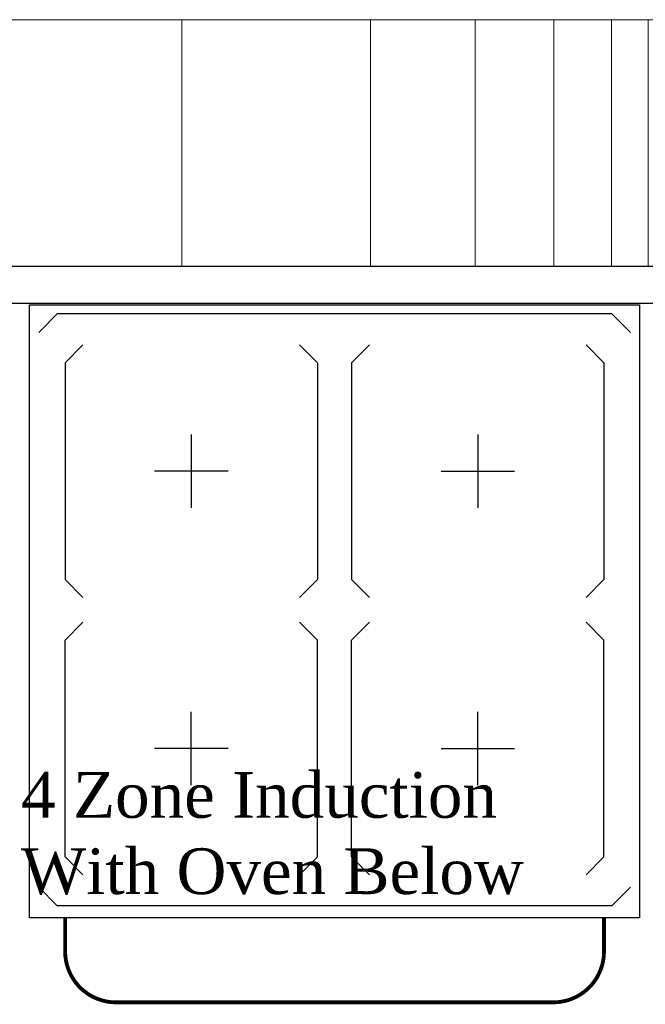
# Model space of a CAD drawing. Header units: inches. Extents: x -1008743 to -388065, y -1380311 to -642022.
# Tile 20 of 85: x -515346 to -514095, y -683037 to -681069. Entities that reach past the tile are written whole.
import ezdxf

# ---------------------------------------------------------------- set-up
doc = ezdxf.new("R2010")
doc.units = ezdxf.units.IN
doc.header["$LTSCALE"] = 1000
doc.header["$MEASUREMENT"] = 0
for name, color, linetype in [('Equipment', 5, 'Continuous'), ('Equipment Name', 7, 'Continuous'), ('id-partition', 7, 'Continuous')]:
    doc.layers.add(name, color=color, linetype=linetype)
doc.layers.add('MH- (Structural Elements)Strc-4', color=7, linetype='Continuous', lineweight=0, true_color=0xb85b00)
doc.layers.add('Wall Hatch', color=8, linetype='Continuous', lineweight=0)
doc.styles.add('style12', font='BOOKOSI.TTF')

# ---------------------------------------------------------------- blocks, each defined once
blk = doc.blocks.new('VDVEV')
at = {"layer": 'MH- (Structural Elements)Strc-4', "lineweight": 5}
blk.add_lwpolyline([(490.4, 2629.6), (490.4, 3005.2), (0, 3005.2), (0, 2629.6)], dxfattribs=at)
at = {"layer": 'MH- (Structural Elements)Strc-4', "lineweight": 9}
for points in [[(490.4, 2608.7), (490.4, 2629.6), (0, 2629.6), (0, 2608.7)], [(490.4, 1419.1), (0, 1419.1), (0, 1408.7), (490.4, 1408.7)]]:
    blk.add_lwpolyline(points, close=True, dxfattribs=at)
for points in [[(0, 2608.7), (0, 1419.1)], [(229.6, 1419.1), (229.6, 2608.7)], [(260.9, 1419.1), (260.9, 2608.7)], [(490.4, 1419.1), (490.4, 2608.7)], [(0, 1408.7), (0, 0), (490.4, 0), (490.4, 1408.7)], [(0, 1001.7), (490.4, 1001.7)]]:
    blk.add_lwpolyline(points, dxfattribs=at)
at = {"layer": 'MH- (Structural Elements)Strc-4', "lineweight": 0}
for points in [[(0, 626.1), (490.4, 626.1)], [(0, 417.4), (490.4, 417.4)], [(0, 260.9), (490.4, 260.9)], [(0, 146.1), (490.4, 146.1)], [(0, 73), (490.4, 73)]]:
    blk.add_lwpolyline(points, dxfattribs=at)
blk = doc.blocks.new('A$C46ca8d90')
at = {"layer": 'Equipment', "color": 251}
for p, q in [((-787.9, 767.3, 0.7), (-763.6, 791.5, 0.7)), ((-763.6, 791.5, 0.7), (-36.4, 791.5, 0.7)), ((-12.1, 767.3, 0.7), (-36.4, 791.5, 0.7)), ((-753.3, 727.6, 0.7), (-730, 751, 0.7)), ((-445.8, 751, 0.7), (-422.4, 727.6, 0.7)), ((-354.2, 751, 0.7), (-377.6, 727.6, 0.7)), ((-46.7, 727.6, 0.7), (-70, 751, 0.7)), ((-753.3, 727.6, 0.7), (-753.3, 443.4, 0.7)), ((-422.4, 727.6, 0.7), (-422.4, 443.4, 0.7)), ((-377.6, 727.6, 0.7), (-377.6, 443.4, 0.7)), ((-46.7, 727.6, 0.7), (-46.7, 443.4, 0.7)), ((-587.9, 633.6, 0.7), (-587.9, 537.3, 0.7)), ((-212.1, 633.6, 0.7), (-212.1, 537.3, 0.7)), ((-539.7, 585.5, 0.7), (-636, 585.5, 0.7)), ((-260.3, 585.5, 0.7), (-164, 585.5, 0.7)), ((-753.3, 443.4, 0.7), (-730, 420, 0.7)), ((-422.4, 443.4, 0.7), (-445.8, 420, 0.7)), ((-377.6, 443.4, 0.7), (-354.2, 420, 0.7)), ((-46.7, 443.4, 0.7), (-70, 420, 0.7)), ((-753.3, 364, 0.7), (-730, 387.4, 0.7)), ((-422.4, 364, 0.7), (-445.8, 387.4, 0.7)), ((-377.6, 364, 0.7), (-354.2, 387.4, 0.7)), ((-46.7, 364, 0.7), (-70, 387.4, 0.7)), ((-753.3, 79.7, 0.7), (-753.3, 364, 0.7)), ((-422.4, 79.7, 0.7), (-422.4, 364, 0.7)), ((-377.6, 79.7, 0.7), (-377.6, 364, 0.7)), ((-46.7, 79.7, 0.7), (-46.7, 364, 0.7)), ((-587.9, 173.7, 0.7), (-587.9, 270, 0.7)), ((-212.1, 173.7, 0.7), (-212.1, 270, 0.7)), ((-539.7, 221.8, 0.7), (-636, 221.8, 0.7)), ((-260.3, 221.8, 0.7), (-164, 221.8, 0.7)), ((-753.3, 79.7, 0.7), (-730, 56.3, 0.7)), ((-445.8, 56.3, 0.7), (-422.4, 79.7, 0.7)), ((-354.2, 56.3, 0.7), (-377.6, 79.7, 0.7)), ((-46.7, 79.7, 0.7), (-70, 56.3, 0.7)), ((-787.9, 40, 0.7), (-763.6, 15.8, 0.7)), ((-12.1, 40, 0.7), (-36.4, 15.8, 0.7)), ((-763.6, 15.8, 0.7), (-36.4, 15.8, 0.7))]:
    blk.add_line(p, q, dxfattribs=at)
at = {"layer": 'Equipment'}
blk.add_lwpolyline([(-800, 0), (0, 0), (0, 803.7), (-800, 803.7)], close=True, dxfattribs=at)

msp = doc.modelspace()

# ---------------------------------------------------------------- linework, layer by layer
at = {"layer": 'Equipment', "const_width": 7.62}
msp.add_lwpolyline([(-514177.8, -682863.7), (-514177.8, -682931.2, -0.414214), (-514279.4, -683032.8), (-515153.1, -683032.8, -0.414214), (-515254.8, -682931.2), (-515254.8, -682863.7)], format="xyb", dxfattribs=at)
at = {"layer": 'id-partition'}
msp.add_lwpolyline([(-522537.6, -681561.6), (-513706, -681561.6), (-513706, -681636.6), (-522538.4, -681636.6)], close=True, dxfattribs=at)
at = {"layer": 'Wall Hatch'}
msp.add_lwpolyline([(-517031.9, -681069.5), (-514016.3, -681069.5), (-514016.3, -681561.6), (-517031.9, -681561.6)], close=True, dxfattribs=at)

# ---------------------------------------------------------------- block references
at = {"layer": 'Equipment', "xscale": -1.524003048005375, "yscale": 1.524003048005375, "zscale": 1.524003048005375}
msp.add_blockref('A$C46ca8d90', (-515325.9, -682863.7), dxfattribs=at)
at = {"layer": 'MH- (Structural Elements)Strc-4', "xscale": 1.003446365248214, "yscale": 1.003446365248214, "zscale": 1.003446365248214, "rotation": 90}
msp.add_blockref('VDVEV', (-514016.3, -681561.6), dxfattribs=at)

# ---------------------------------------------------------------- texts
at = {"layer": 'Equipment Name', "color": 0, "insert": (-514179.2, -682818.5), "char_height": 91.44, "width": 1163.721, "attachment_point": 9, "style": 'style12'}
msp.add_mtext('\\A1;\\pxql;{\\C256;4 Zone Induction \\PWith Oven Below}', dxfattribs=at)

doc.saveas('drawing.dxf')
